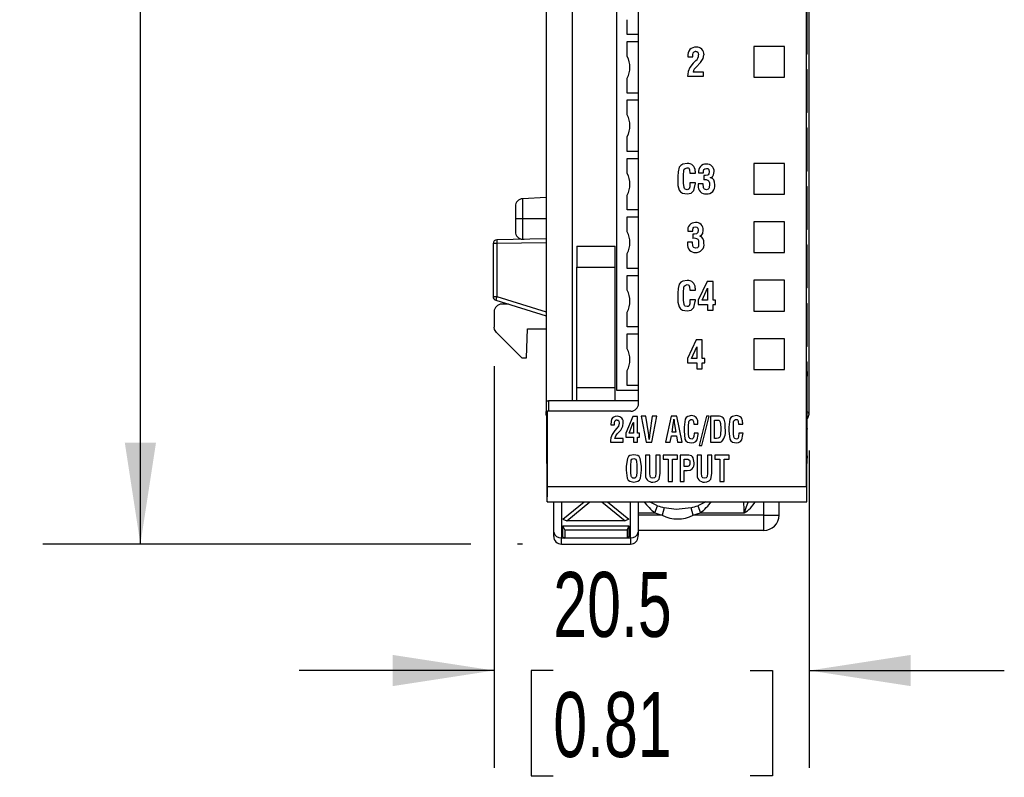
# Model space of a CAD drawing. Header units: millimetres. Extents: x 0 to 559, y 0 to 432.
# Tile 3 of 22: x 119 to 183, y 99 to 149. Entities that reach past the tile are written whole.
import ezdxf

# ---------------------------------------------------------------- set-up
doc = ezdxf.new("R2010")
doc.units = ezdxf.units.MM
doc.header["$LTSCALE"] = 2
doc.layers.add('DIMENSIONS', color=140, linetype='Continuous', lineweight=25)
doc.styles.add('SLDTEXTSTYLE0', font='TXT', dxfattribs={"width": 0.7})
doc.dimstyles.new('SLDDIMSTYLE0', dxfattribs={"dimtxt": 4.316016, "dimasz": 6.604, "dimexe": 0, "dimexo": 0.0625, "dimgap": 1.079004, "dimtad": 0, "dimtih": 1, "dimtoh": 1, "dimdec": 1, "dimrnd": 1e-09, "dimzin": 12, "dimdsep": 46, "dimtxsty": 'SLDTEXTSTYLE0', "dimsah": 1, "dimcen": 0.09, "dimadec": 0, "dimazin": 3, "dimtfac": 1, "dimtdec": 1, "dimtmove": 0, "dimatfit": 0, "dimfxl": 0, "dimfrac": 2, "dimtolj": 1, "dimtzin": 12, "dimarcsym": 0})
doc.dimstyles.new('SLDDIMSTYLE1', dxfattribs={"dimtxt": 4.316016, "dimasz": 6.604, "dimexe": 0, "dimexo": 0.0625, "dimgap": 1.079004, "dimtad": 0, "dimtih": 1, "dimtoh": 1, "dimdec": 1, "dimrnd": 1e-09, "dimzin": 12, "dimdsep": 46, "dimtxsty": 'SLDTEXTSTYLE0', "dimsah": 1, "dimcen": 0.09, "dimadec": 0, "dimazin": 3, "dimtfac": 1, "dimtdec": 1, "dimtofl": 0, "dimtmove": 0, "dimatfit": 3, "dimfxl": 0, "dimfrac": 2, "dimtolj": 1, "dimtzin": 12, "dimarcsym": 0})

# ---------------------------------------------------------------- blocks, each defined once
blk = doc.blocks.new('_D')
at = {"layer": 'DIMENSIONS'}
for p, q in [((149.76, 125.989), (149.76, 99.799)), ((170.29, 120.482), (170.29, 99.799)), ((149.76, 106.149), (137.06, 106.149)), ((153.612, 106.149), (152.163, 106.149)), ((152.163, 106.149), (152.163, 99.289)), ((166.438, 106.149), (167.887, 106.149)), ((167.887, 106.149), (167.887, 99.289)), ((170.29, 106.149), (182.99, 106.149)), ((152.163, 99.289), (153.612, 99.289)), ((167.887, 99.289), (166.438, 99.289))]:
    blk.add_line(p, q, dxfattribs=at)
for points in [[(149.76, 106.149), (143.156, 107.165), (143.156, 105.133)], [(170.29, 106.149), (176.894, 105.133), (176.894, 107.165)]]:
    blk.add_solid(points, dxfattribs=at)
at = {"layer": 'DIMENSIONS', "char_height": 4.2333, "attachment_point": 1, "style": 'SLDTEXTSTYLE0'}
for s, insert in [('20.5', (153.612, 112.572)), ('0.81', (153.612, 104.746))]:
    blk.add_mtext(s, dxfattribs=dict(at, insert=insert))
blk = doc.blocks.new('_D_1')
at = {"layer": 'DIMENSIONS'}
for p, q in [((154.8, 208.022), (120.368, 208.022)), ((126.718, 208.022), (126.718, 169.03)), ((120.305, 161.204), (118.856, 161.204)), ((118.856, 161.204), (118.856, 154.344)), ((133.13, 161.204), (134.58, 161.204)), ((134.58, 161.204), (134.58, 154.344)), ((118.856, 154.344), (120.305, 154.344)), ((134.58, 154.344), (133.13, 154.344)), ((126.718, 114.386), (126.718, 153.378)), ((148.236, 114.386), (120.368, 114.386)), ((151.6, 114.386), (151.284, 114.386))]:
    blk.add_line(p, q, dxfattribs=at)
for points in [[(126.718, 208.022), (125.702, 201.418), (127.734, 201.418)], [(126.718, 114.386), (127.734, 120.99), (125.702, 120.99)]]:
    blk.add_solid(points, dxfattribs=at)
at = {"layer": 'DIMENSIONS', "char_height": 4.2333, "attachment_point": 1, "style": 'SLDTEXTSTYLE0'}
for s, insert in [('93.6', (120.305, 167.627)), ('3.69', (120.305, 159.801))]:
    blk.add_mtext(s, dxfattribs=dict(at, insert=insert))

msp = doc.modelspace()

# ---------------------------------------------------------------- linework, layer by layer
for p, q in [((170.29, 123.022), (170.29, 198.022)), ((170.099, 118.145), (170.099, 196.145)), ((153.14, 163.822), (153.14, 123.722)), ((154.84, 163.822), (154.84, 123.722)), ((159.165, 123.545), (159.165, 164.145)), ((157.723, 162.692), (157.723, 124.412)), ((170.143, 146.315), (170.143, 149.125)), ((158.423, 147.587), (158.423, 148.558)), ((159.165, 147.587), (158.423, 147.587)), ((158.423, 146.166), (158.423, 147.137)), ((158.423, 147.137), (159.165, 147.137)), ((166.665, 146.815), (166.665, 144.815)), ((168.665, 146.815), (166.665, 146.815)), ((168.665, 144.815), (168.665, 146.815)), ((170.143, 146.315), (170.109, 146.315)), ((170.109, 145.315), (170.109, 146.315)), ((162.376, 146.179), (162.376, 146.127)), ((162.376, 146.127), (162.702, 146.127)), ((162.898, 145.9), (162.718, 145.719)), ((162.924, 145.473), (163.207, 145.76)), ((163.402, 145.146), (162.731, 145.146)), ((163.402, 144.867), (163.402, 145.146)), ((170.109, 145.315), (170.143, 145.315)), ((170.143, 142.505), (170.143, 145.315)), ((158.423, 143.777), (158.423, 144.748)), ((162.359, 144.867), (163.402, 144.867)), ((166.665, 144.815), (168.665, 144.815)), ((159.165, 143.777), (158.423, 143.777)), ((158.423, 143.327), (159.165, 143.327)), ((158.423, 142.356), (158.423, 143.327)), ((170.143, 142.505), (170.109, 142.505)), ((170.109, 141.505), (170.109, 142.505)), ((170.109, 141.505), (170.143, 141.505)), ((170.143, 138.695), (170.143, 141.505)), ((158.423, 139.967), (158.423, 140.938)), ((159.165, 139.967), (158.423, 139.967)), ((158.423, 138.546), (158.423, 139.517)), ((158.423, 139.517), (159.165, 139.517)), ((166.665, 139.195), (166.665, 137.195)), ((168.665, 139.195), (166.665, 139.195)), ((168.665, 137.195), (168.665, 139.195)), ((162.517, 138.559), (162.866, 138.56)), ((163.08, 138.583), (163.406, 138.583)), ((163.406, 138.583), (163.406, 138.717)), ((170.143, 138.695), (170.109, 138.695)), ((170.109, 137.695), (170.109, 138.695)), ((161.721, 138.35), (161.722, 138.076)), ((162.09, 137.896), (162.09, 138.429)), ((162.87, 137.919), (162.517, 137.919)), ((163.414, 138.394), (163.414, 138.115)), ((163.851, 138.259), (163.851, 138.265)), ((163.057, 137.869), (163.057, 137.758)), ((163.382, 137.869), (163.057, 137.869)), ((170.109, 137.695), (170.143, 137.695)), ((170.143, 134.885), (170.143, 137.695)), ((153.14, 136.972), (151.614, 136.892)), ((151.614, 136.892), (151.614, 135.572)), ((158.423, 136.157), (158.423, 137.128)), ((166.665, 137.195), (168.665, 137.195)), ((151.14, 136.393), (151.14, 135.572)), ((159.165, 136.157), (158.423, 136.157)), ((151.14, 135.572), (151.14, 134.751)), ((151.614, 135.572), (151.14, 135.572)), ((153.14, 135.572), (151.614, 135.572)), ((151.614, 135.572), (151.614, 134.252)), ((158.423, 135.707), (159.165, 135.707)), ((158.423, 134.736), (158.423, 135.707)), ((166.665, 135.385), (166.665, 133.385)), ((168.665, 135.385), (166.665, 135.385)), ((168.665, 133.385), (168.665, 135.385)), ((162.376, 134.773), (162.702, 134.773)), ((162.702, 134.773), (162.702, 134.907)), ((170.143, 134.885), (170.109, 134.885)), ((170.109, 133.885), (170.109, 134.885)), ((153.14, 134.272), (149.936, 134.216)), ((151.614, 134.252), (151.713, 134.247)), ((162.353, 134.059), (162.353, 133.948)), ((162.679, 134.059), (162.353, 134.059)), ((162.71, 134.584), (162.71, 134.305)), ((163.147, 134.449), (163.148, 134.455)), ((149.936, 133.966), (149.69, 133.966)), ((149.69, 133.966), (149.69, 130.517)), ((153.14, 134.022), (149.936, 133.966)), ((149.936, 133.966), (149.936, 130.517)), ((155.14, 133.795), (155.14, 132.422)), ((155.14, 133.795), (157.64, 133.795)), ((157.64, 132.422), (157.64, 133.795)), ((170.109, 133.885), (170.143, 133.885)), ((170.143, 131.075), (170.143, 133.885)), ((158.423, 132.347), (158.423, 133.318)), ((166.665, 133.385), (168.665, 133.385)), ((155.14, 132.422), (157.64, 132.422)), ((155.14, 124.569), (155.14, 132.422)), ((157.64, 124.569), (157.64, 132.422)), ((159.165, 132.347), (158.423, 132.347)), ((158.423, 130.926), (158.423, 131.897)), ((158.423, 131.897), (159.165, 131.897)), ((163.626, 131.499), (163.051, 130.281)), ((164.016, 131.499), (163.626, 131.499)), ((164.016, 130.281), (164.016, 131.499)), ((168.665, 131.575), (166.665, 131.575)), ((166.665, 131.575), (166.665, 129.575)), ((168.665, 129.575), (168.665, 131.575)), ((162.517, 130.939), (162.866, 130.94)), ((163.312, 130.281), (163.662, 131.061)), ((163.662, 131.061), (163.667, 131.061)), ((163.667, 131.061), (163.667, 130.281)), ((170.143, 131.075), (170.109, 131.075)), ((170.109, 130.075), (170.109, 131.075)), ((149.69, 130.517), (149.936, 130.517)), ((149.867, 130.278), (153.14, 129.271)), ((149.936, 130.517), (153.14, 129.532)), ((161.721, 130.73), (161.722, 130.456)), ((162.09, 130.276), (162.09, 130.809)), ((162.87, 130.299), (162.517, 130.299)), ((163.051, 130.281), (163.051, 130.003)), ((163.667, 130.281), (163.312, 130.281)), ((164.178, 130.281), (164.016, 130.281)), ((164.178, 130.003), (164.178, 130.281)), ((150.699, 130.022), (150.26, 130.022)), ((163.051, 130.003), (163.667, 130.003)), ((163.667, 130.003), (163.667, 129.627)), ((163.667, 129.627), (164.016, 129.627)), ((164.016, 130.003), (164.178, 130.003)), ((164.016, 129.627), (164.016, 130.003)), ((166.665, 129.575), (168.665, 129.575)), ((170.109, 130.075), (170.143, 130.075)), ((170.143, 127.265), (170.143, 130.075)), ((149.76, 129.522), (149.76, 128.529)), ((158.423, 128.537), (158.423, 129.508)), ((151.874, 126.522), (151.94, 128.422)), ((151.94, 128.422), (153.14, 128.422)), ((159.165, 128.537), (158.423, 128.537)), ((149.906, 128.175), (151.56, 126.522)), ((158.423, 128.087), (159.165, 128.087)), ((158.423, 127.116), (158.423, 128.087)), ((162.922, 127.689), (162.347, 126.471)), ((163.312, 127.689), (162.922, 127.689)), ((163.312, 126.471), (163.312, 127.689)), ((166.665, 127.765), (166.665, 125.765)), ((168.665, 127.765), (166.665, 127.765)), ((168.665, 125.765), (168.665, 127.765)), ((162.608, 126.471), (162.958, 127.251)), ((162.958, 127.251), (162.963, 127.251)), ((162.963, 127.251), (162.963, 126.471)), ((170.143, 127.265), (170.109, 127.265)), ((170.109, 126.265), (170.109, 127.265)), ((151.56, 126.522), (151.874, 126.522)), ((162.347, 126.471), (162.347, 126.193)), ((162.963, 126.471), (162.608, 126.471)), ((163.474, 126.471), (163.312, 126.471)), ((163.474, 126.193), (163.474, 126.471)), ((162.347, 126.193), (162.963, 126.193)), ((162.963, 126.193), (162.963, 125.817)), ((162.963, 125.817), (163.312, 125.817)), ((163.312, 126.193), (163.474, 126.193)), ((163.312, 125.817), (163.312, 126.193)), ((166.665, 125.765), (168.665, 125.765)), ((170.109, 126.265), (170.143, 126.265)), ((170.143, 125.631), (170.143, 126.265)), ((158.423, 124.727), (158.423, 125.698)), ((157.64, 124.569), (155.14, 124.569)), ((155.14, 123.722), (155.14, 124.569)), ((157.64, 123.722), (157.64, 124.569)), ((159.165, 124.727), (158.423, 124.727)), ((170.134, 124.765), (170.134, 122.371)), ((157.723, 124.412), (159.165, 124.412)), ((153.14, 123.722), (153.14, 123.022)), ((153.14, 123.722), (153.29, 123.722)), ((153.29, 123.722), (153.29, 123.045)), ((159.165, 123.722), (153.29, 123.722)), ((153.195, 122.371), (153.195, 123.045)), ((153.195, 123.045), (153.23, 123.045)), ((153.23, 118.145), (153.23, 123.045)), ((158.665, 123.045), (153.23, 123.045)), ((158.796, 122.698), (158.34, 121.607)), ((159.099, 122.698), (158.796, 122.698)), ((159.099, 121.607), (159.099, 122.698)), ((159.333, 122.721), (159.664, 121.023)), ((159.632, 122.721), (159.333, 122.721)), ((159.807, 121.634), (159.632, 122.721)), ((160.061, 122.721), (159.903, 121.635)), ((160.037, 121.023), (160.36, 122.721)), ((160.36, 122.721), (160.061, 122.721)), ((161.286, 122.721), (160.93, 121.021)), ((161.662, 122.721), (161.286, 122.721)), ((161.467, 122.534), (161.471, 122.534)), ((162, 121.021), (161.662, 122.721)), ((163.591, 122.721), (163.116, 120.805)), ((163.291, 120.805), (163.765, 122.721)), ((163.765, 122.721), (163.591, 122.721)), ((163.852, 122.721), (163.852, 121.021)), ((164.438, 122.721), (163.852, 122.721)), ((153.186, 121.871), (153.187, 121.872)), ((153.186, 120.145), (153.186, 121.871)), ((157.357, 122.196), (157.357, 122.149)), ((157.357, 122.149), (157.606, 122.149)), ((157.76, 121.946), (157.619, 121.784)), ((158.547, 121.607), (158.824, 122.305)), ((158.824, 122.305), (158.828, 122.305)), ((158.828, 122.305), (158.828, 121.607)), ((161.346, 121.691), (161.429, 122.18)), ((161.509, 122.18), (161.584, 121.691)), ((162.129, 122.009), (162.129, 121.763)), ((162.419, 121.602), (162.419, 122.08)), ((162.759, 122.196), (163.03, 122.197)), ((164.123, 122.471), (164.314, 122.471)), ((164.123, 121.271), (164.123, 122.471)), ((165.051, 122.009), (165.051, 121.763)), ((165.341, 121.602), (165.341, 122.08)), ((165.681, 122.196), (165.951, 122.197)), ((170.142, 121.872), (170.143, 121.871)), ((170.143, 120.145), (170.143, 121.871)), ((158.153, 121.271), (157.629, 121.271)), ((157.781, 121.563), (158.002, 121.82)), ((158.153, 121.021), (158.153, 121.271)), ((158.34, 121.607), (158.34, 121.357)), ((158.34, 121.357), (158.828, 121.357)), ((158.828, 121.607), (158.547, 121.607)), ((158.828, 121.357), (158.828, 121.021)), ((159.228, 121.607), (159.099, 121.607)), ((159.099, 121.357), (159.228, 121.357)), ((159.099, 121.021), (159.099, 121.357)), ((159.228, 121.357), (159.228, 121.607)), ((161.228, 121.021), (161.302, 121.441)), ((161.302, 121.441), (161.628, 121.441)), ((161.584, 121.691), (161.346, 121.691)), ((161.628, 121.441), (161.701, 121.021)), ((163.054, 121.623), (162.78, 121.623)), ((163.048, 121.524), (163.054, 121.623)), ((164.249, 121.271), (164.123, 121.271)), ((165.975, 121.623), (165.702, 121.623)), ((165.969, 121.524), (165.975, 121.623)), ((157.343, 121.021), (158.153, 121.021)), ((158.828, 121.021), (159.099, 121.021)), ((159.664, 121.023), (160.037, 121.023)), ((159.857, 121.206), (159.853, 121.206)), ((160.93, 121.021), (161.228, 121.021)), ((161.701, 121.021), (162, 121.021)), ((163.116, 120.805), (163.291, 120.805)), ((163.852, 121.021), (164.37, 121.021)), ((159.627, 120.171), (159.627, 118.979)), ((159.898, 120.171), (159.627, 120.171)), ((159.898, 119.007), (159.898, 120.171)), ((160.57, 120.171), (160.3, 120.171)), ((160.3, 120.171), (160.3, 119.007)), ((160.57, 118.979), (160.57, 120.171)), ((161.697, 120.171), (160.769, 120.171)), ((160.769, 120.171), (160.769, 119.921)), ((161.697, 119.921), (161.697, 120.171)), ((161.876, 120.171), (161.876, 118.471)), ((162.444, 120.171), (161.876, 120.171)), ((163.261, 120.171), (162.99, 120.171)), ((162.99, 120.171), (162.99, 118.979)), ((163.261, 119.007), (163.261, 120.171)), ((163.933, 120.171), (163.663, 120.171)), ((163.663, 120.171), (163.663, 119.007)), ((163.933, 118.979), (163.933, 120.171)), ((165.06, 120.171), (164.132, 120.171)), ((164.132, 120.171), (164.132, 119.921)), ((165.06, 119.921), (165.06, 120.171)), ((153.195, 119.645), (153.195, 117.645)), ((158.367, 119.459), (158.367, 119.213)), ((158.656, 119.052), (158.656, 119.53)), ((159.06, 119.52), (159.061, 119.08)), ((159.35, 119.213), (159.35, 119.459)), ((160.769, 119.921), (161.098, 119.921)), ((161.098, 119.921), (161.098, 118.471)), ((161.369, 119.921), (161.697, 119.921)), ((161.369, 118.471), (161.369, 119.921)), ((162.147, 119.921), (162.277, 119.921)), ((162.147, 119.435), (162.147, 119.921)), ((162.299, 119.435), (162.147, 119.435)), ((164.132, 119.921), (164.462, 119.921)), ((164.462, 119.921), (164.462, 118.471)), ((164.732, 118.471), (164.732, 119.921)), ((164.732, 119.921), (165.06, 119.921)), ((170.134, 117.645), (170.134, 119.645)), ((162.147, 119.186), (162.339, 119.186)), ((162.147, 118.471), (162.147, 119.186)), ((153.23, 118.145), (170.099, 118.145)), ((161.098, 118.471), (161.369, 118.471)), ((161.876, 118.471), (162.147, 118.471)), ((164.462, 118.471), (164.732, 118.471)), ((153.213, 117.145), (153.204, 117.145)), ((153.213, 117.145), (170.117, 117.145)), ((153.64, 115.154), (153.64, 117.145)), ((154.14, 117.145), (154.14, 114.8)), ((154.24, 116.002), (155.629, 117.145)), ((154.494, 115.908), (155.998, 117.145)), ((156.782, 117.145), (158.286, 115.908)), ((157.151, 117.145), (158.54, 116.002)), ((158.64, 114.8), (158.64, 117.145)), ((159.14, 117.145), (159.14, 115.154)), ((160.231, 116.423), (160.411, 116.889)), ((160.829, 116.756), (160.707, 116.272)), ((162.723, 116.272), (162.601, 116.756)), ((163.019, 116.889), (163.199, 116.423)), ((167.315, 117.145), (167.315, 116.272)), ((168.315, 116.272), (168.315, 117.145)), ((170.125, 117.145), (170.117, 117.145)), ((159.14, 116.423), (160.231, 116.423)), ((160.707, 116.272), (159.14, 116.272)), ((167.315, 116.272), (162.723, 116.272)), ((163.199, 116.423), (166.041, 116.423)), ((167.315, 116.272), (167.315, 115.272)), ((167.315, 116.272), (168.315, 116.272)), ((154.24, 116.002), (154.494, 115.908)), ((154.24, 115.578), (158.54, 115.578)), ((154.24, 114.871), (154.24, 115.578)), ((154.357, 115.319), (154.24, 115.578)), ((158.286, 115.908), (154.494, 115.908)), ((158.54, 116.002), (158.286, 115.908)), ((158.54, 115.578), (158.423, 115.319)), ((158.54, 115.578), (158.54, 114.871)), ((153.64, 114.886), (153.64, 115.154)), ((154.24, 114.871), (154.357, 114.777)), ((154.357, 115.319), (158.423, 115.319)), ((154.357, 115.319), (154.357, 114.777)), ((158.423, 115.319), (158.423, 114.777)), ((158.54, 114.871), (158.423, 114.777)), ((167.315, 115.272), (159.14, 115.272)), ((159.14, 115.154), (159.14, 114.979)), ((159.14, 114.886), (159.14, 114.973)), ((154.14, 114.386), (154.14, 114.8)), ((154.14, 114.8), (154.327, 114.8)), ((154.14, 114.386), (158.64, 114.386)), ((158.423, 114.777), (154.357, 114.777)), ((158.453, 114.8), (158.64, 114.8)), ((158.64, 114.8), (158.64, 114.386))]:
    msp.add_line(p, q)
at = {"flags": 128}
for points in [[(162.702, 146.127), (162.704, 146.278), (162.731, 146.393)], [(162.903, 146.486), (162.964, 146.479), (163.017, 146.451), (163.055, 146.403), (163.08, 146.262)], [(163.207, 145.76), (163.385, 146.026), (163.429, 146.275)], [(162.718, 145.719), (162.497, 145.443), (162.389, 145.189)], [(162.389, 145.189), (162.367, 145.009), (162.359, 144.867)], [(162.342, 139.191), (162.043, 139.143), (161.911, 139.067), (161.821, 138.946), (161.74, 138.653), (161.721, 138.35)], [(162.09, 138.429), (162.115, 138.737), (162.143, 138.809), (162.195, 138.865), (162.341, 138.913)], [(162.341, 138.913), (162.394, 138.901), (162.441, 138.874), (162.473, 138.829), (162.489, 138.777), (162.517, 138.559)], [(162.866, 138.56), (162.865, 138.641), (162.859, 138.705)], [(163.406, 138.717), (163.423, 138.788), (163.473, 138.84), (163.583, 138.866)], [(163.583, 138.866), (163.67, 138.85), (163.734, 138.79), (163.76, 138.654)], [(163.76, 138.654), (163.734, 138.503), (163.697, 138.455), (163.647, 138.422)], [(163.851, 138.265), (163.975, 138.326), (164.048, 138.442), (164.086, 138.656)], [(161.722, 138.076), (161.731, 137.762), (161.808, 137.458), (161.898, 137.33), (162.033, 137.251), (162.342, 137.2)], [(162.341, 137.479), (162.209, 137.516), (162.158, 137.563), (162.127, 137.624), (162.09, 137.896)], [(162.517, 137.919), (162.499, 137.659), (162.454, 137.537), (162.403, 137.497), (162.341, 137.479)], [(162.862, 137.809), (162.866, 137.871), (162.87, 137.919)], [(163.647, 138.422), (163.517, 138.398), (163.414, 138.394)], [(163.742, 138.039), (163.78, 137.93), (163.784, 137.839)], [(164.133, 137.798), (164.12, 137.964), (164.063, 138.12), (163.973, 138.215), (163.851, 138.259)], [(162.342, 137.2), (162.591, 137.249), (162.771, 137.423), (162.862, 137.809)], [(163.588, 137.479), (163.467, 137.513), (163.423, 137.557), (163.401, 137.617), (163.382, 137.869)], [(163.784, 137.839), (163.765, 137.604), (163.743, 137.55), (163.701, 137.509), (163.588, 137.479)], [(162.702, 134.907), (162.719, 134.978), (162.769, 135.03), (162.879, 135.056)], [(162.879, 135.056), (162.966, 135.04), (163.03, 134.98), (163.056, 134.844)], [(163.056, 134.844), (163.03, 134.693), (162.993, 134.645), (162.943, 134.612)], [(163.148, 134.455), (163.271, 134.516), (163.344, 134.632), (163.382, 134.846)], [(162.885, 133.669), (162.764, 133.703), (162.719, 133.747), (162.697, 133.807), (162.679, 134.059)], [(162.943, 134.612), (162.813, 134.588), (162.71, 134.584)], [(163.039, 134.229), (163.076, 134.12), (163.08, 134.029)], [(163.429, 133.988), (163.416, 134.154), (163.359, 134.31), (163.269, 134.405), (163.147, 134.449)], [(163.08, 134.029), (163.061, 133.794), (163.039, 133.74), (162.997, 133.699), (162.885, 133.669)], [(162.342, 131.571), (162.043, 131.523), (161.911, 131.447), (161.821, 131.326), (161.74, 131.033), (161.721, 130.73)], [(162.09, 130.809), (162.115, 131.117), (162.143, 131.189), (162.195, 131.245), (162.341, 131.293)], [(162.341, 131.293), (162.394, 131.281), (162.441, 131.254), (162.473, 131.209), (162.489, 131.157), (162.517, 130.939)], [(162.866, 130.94), (162.865, 131.021), (162.859, 131.085)], [(161.722, 130.456), (161.731, 130.142), (161.808, 129.838), (161.898, 129.71), (162.033, 129.631), (162.342, 129.58)], [(162.341, 129.859), (162.209, 129.896), (162.158, 129.943), (162.127, 130.004), (162.09, 130.276)], [(162.517, 130.299), (162.499, 130.039), (162.454, 129.917), (162.403, 129.877), (162.341, 129.859)], [(162.862, 130.189), (162.866, 130.251), (162.87, 130.299)], [(162.342, 129.58), (162.591, 129.629), (162.771, 129.803), (162.862, 130.189)], [(149.906, 128.175), (149.789, 128.36), (149.76, 128.529)], [(153.195, 122.694), (153.159, 122.827), (153.14, 123.022)], [(157.777, 122.721), (157.633, 122.7), (157.501, 122.643), (157.412, 122.531), (157.357, 122.196)], [(161.457, 122.419), (161.462, 122.484), (161.467, 122.534)], [(161.471, 122.534), (161.477, 122.47), (161.481, 122.419)], [(162.62, 122.763), (162.366, 122.712), (162.263, 122.635), (162.2, 122.522), (162.129, 122.009)], [(162.419, 122.08), (162.439, 122.351), (162.462, 122.415), (162.505, 122.467), (162.564, 122.5), (162.631, 122.513)], [(162.631, 122.513), (162.675, 122.5), (162.71, 122.469), (162.74, 122.382), (162.759, 122.196)], [(164.815, 121.941), (164.8, 122.275), (164.733, 122.528)], [(165.542, 122.763), (165.288, 122.712), (165.185, 122.635), (165.121, 122.522), (165.051, 122.009)], [(165.341, 122.08), (165.361, 122.351), (165.383, 122.415), (165.426, 122.467), (165.486, 122.5), (165.553, 122.513)], [(165.553, 122.513), (165.597, 122.5), (165.632, 122.469), (165.662, 122.382), (165.681, 122.196)], [(170.134, 122.509), (170.195, 122.596), (170.276, 122.854)], [(170.276, 122.854), (170.287, 122.948), (170.29, 123.022)], [(157.606, 122.149), (157.608, 122.284), (157.629, 122.388)], [(157.903, 122.271), (157.857, 122.074), (157.76, 121.946)], [(157.764, 122.471), (157.831, 122.456), (157.859, 122.435), (157.879, 122.407), (157.903, 122.271)], [(158.002, 121.82), (158.141, 122.063), (158.174, 122.282)], [(161.429, 122.18), (161.446, 122.314), (161.457, 122.419)], [(161.481, 122.419), (161.494, 122.285), (161.509, 122.18)], [(163.03, 122.197), (163.029, 122.27), (163.024, 122.327)], [(164.526, 121.912), (164.508, 121.511), (164.487, 121.413), (164.436, 121.327), (164.349, 121.28), (164.249, 121.271)], [(164.314, 122.471), (164.395, 122.455), (164.457, 122.401), (164.508, 122.244), (164.526, 121.912)], [(165.951, 122.197), (165.95, 122.27), (165.945, 122.327)], [(157.366, 121.309), (157.349, 121.148), (157.343, 121.021)], [(157.619, 121.784), (157.447, 121.533), (157.366, 121.309)], [(157.629, 121.271), (157.69, 121.446), (157.781, 121.563)], [(159.841, 121.345), (159.825, 121.508), (159.807, 121.634)], [(159.853, 121.206), (159.848, 121.284), (159.841, 121.345)], [(159.869, 121.345), (159.861, 121.267), (159.857, 121.206)], [(159.903, 121.635), (159.881, 121.473), (159.869, 121.345)], [(162.129, 121.763), (162.19, 121.232), (162.252, 121.113), (162.358, 121.032), (162.62, 120.979)], [(162.631, 121.228), (162.516, 121.264), (162.474, 121.307), (162.449, 121.362), (162.419, 121.602)], [(162.62, 120.979), (162.765, 120.999), (162.894, 121.067), (162.979, 121.187), (163.048, 121.524)], [(162.78, 121.623), (162.764, 121.393), (162.728, 121.284), (162.686, 121.246), (162.631, 121.228)], [(165.051, 121.763), (165.111, 121.232), (165.174, 121.113), (165.28, 121.032), (165.542, 120.979)], [(165.553, 121.228), (165.438, 121.264), (165.396, 121.307), (165.371, 121.362), (165.341, 121.602)], [(165.542, 120.979), (165.687, 120.999), (165.816, 121.067), (165.901, 121.187), (165.969, 121.524)], [(165.702, 121.623), (165.686, 121.393), (165.65, 121.284), (165.608, 121.246), (165.553, 121.228)], [(164.37, 121.021), (164.494, 121.03), (164.584, 121.066)], [(158.858, 120.213), (158.605, 120.162), (158.501, 120.085), (158.438, 119.972), (158.367, 119.459)], [(158.656, 119.53), (158.675, 119.798), (158.695, 119.862), (158.735, 119.915), (158.793, 119.949), (158.858, 119.963)], [(159.35, 119.459), (159.279, 119.972), (159.216, 120.085), (159.112, 120.162), (158.858, 120.213)], [(158.858, 119.963), (158.924, 119.947), (158.981, 119.911), (159.019, 119.855), (159.038, 119.79), (159.06, 119.52)], [(162.797, 119.689), (162.724, 120.015), (162.675, 120.083), (162.607, 120.132), (162.444, 120.171)], [(162.277, 119.921), (162.383, 119.913), (162.474, 119.86), (162.502, 119.782), (162.508, 119.698)], [(162.508, 119.698), (162.498, 119.591), (162.453, 119.493), (162.383, 119.447), (162.299, 119.435)], [(158.367, 119.213), (158.427, 118.681), (158.49, 118.563), (158.597, 118.482), (158.858, 118.429)], [(158.858, 118.678), (158.8, 118.689), (158.747, 118.716), (158.707, 118.76), (158.684, 118.816), (158.656, 119.052)], [(158.858, 118.429), (159.12, 118.482), (159.226, 118.563), (159.289, 118.681), (159.35, 119.213)], [(159.061, 119.08), (159.037, 118.828), (159.016, 118.768), (158.976, 118.72), (158.921, 118.69), (158.858, 118.678)], [(160.103, 118.678), (159.995, 118.703), (159.951, 118.738), (159.925, 118.786), (159.898, 119.007)], [(160.101, 118.429), (160.257, 118.442), (160.404, 118.499), (160.506, 118.617), (160.57, 118.979)], [(160.3, 119.007), (160.274, 118.789), (160.25, 118.74), (160.208, 118.705), (160.103, 118.678)], [(162.339, 119.186), (162.527, 119.213), (162.657, 119.287)], [(163.466, 118.678), (163.358, 118.703), (163.315, 118.738), (163.288, 118.786), (163.261, 119.007)], [(163.464, 118.429), (163.621, 118.442), (163.767, 118.499), (163.869, 118.617), (163.933, 118.979)], [(163.663, 119.007), (163.637, 118.789), (163.613, 118.74), (163.571, 118.705), (163.466, 118.678)], [(160.411, 116.889), (159.924, 117.12), (159.884, 117.145)], [(162.601, 116.756), (161.607, 116.648), (160.829, 116.756)], [(163.546, 117.145), (163.507, 117.121), (163.019, 116.889)], [(166.307, 117.145), (166.305, 117.141), (166.181, 116.818), (166.041, 116.423)], [(160.231, 116.423), (160.496, 116.331), (160.707, 116.272)], [(162.723, 116.272), (162.992, 116.349), (163.199, 116.423)]]:
    msp.add_lwpolyline(points, dxfattribs=at)
for centre, radius, start, end in [((162.871, 146.264), 0.502, 84.59411, 189.72525), ((162.877, 146.327), 0.16, 80.83366, 155.85523), ((162.638, 146.258), 0.442, 306.01802, 0.57385), ((162.952, 146.288), 0.478, 358.40547, 93.94652), ((157.116, 145.457), 1.486, 331.51075, 28.48925), ((163.243, 145.064), 0.518, 127.93651, 170.89405), ((157.116, 141.647), 1.486, 331.51075, 28.48925), ((162.377, 138.711), 0.481, 359.26967, 94.20681), ((157.116, 137.837), 1.486, 331.51075, 28.48925), ((163.543, 138.674), 0.471, 85.40086, 191.1604), ((163.634, 138.694), 0.453, 355.20224, 96.82721), ((163.496, 137.723), 0.401, 52.07713, 101.80107), ((163.538, 137.685), 0.486, 171.36135, 275.03507), ((163.614, 137.723), 0.524, 266.28766, 8.23814), ((151.64, 136.393), 0.5, 93, 180), ((162.839, 134.864), 0.471, 85.40086, 191.1604), ((162.93, 134.884), 0.453, 355.20224, 96.82721), ((151.64, 134.751), 0.5, 180, 267), ((157.116, 134.027), 1.486, 331.51075, 28.48925), ((149.94, 133.966), 0.25, 91, 180), ((153.518, 134.091), 3.584, 178.00162, 181.99838), ((162.792, 133.913), 0.401, 52.07713, 101.80107), ((162.834, 133.875), 0.486, 171.36135, 275.03507), ((162.91, 133.913), 0.524, 266.28766, 8.23814), ((162.377, 131.091), 0.481, 359.26967, 94.20681), ((157.116, 130.217), 1.486, 331.51075, 28.48925), ((149.94, 130.517), 0.25, 180, 252.91496), ((153.477, 129.363), 3.724, 161.96183, 165.78941), ((150.26, 129.522), 0.5, 90, 180), ((157.116, 126.407), 1.486, 331.51075, 28.48925), ((202.038, 124.876), 31.904, 178.64492, 180.2003), ((158.665, 123.545), 0.5, 270, 0), ((157.778, 122.322), 0.398, 354.19229, 90.14127), ((162.625, 122.362), 0.4, 354.96653, 90.73159), ((164.421, 122.373), 0.348, 26.43018, 87.10948), ((165.547, 122.362), 0.4, 354.96653, 90.73159), ((170.058, 122.785), 0.229, 17.6596, 70.55914), ((144.514, 122.266), 8.682, 357.40298, 0.69907), ((157.747, 122.348), 0.125, 82.08255, 161.14801), ((163.817, 121.737), 1.019, 318.82462, 11.55909), ((177.567, 122.245), 7.434, 179.02419, 182.87376), ((146.657, 119.781), 6.539, 358.80874, 3.19126), ((177.932, 119.759), 7.798, 177.16262, 180.83738), ((162.276, 119.646), 0.523, 316.7038, 4.74947), ((160.061, 118.874), 0.446, 166.30196, 275.1227), ((163.424, 118.874), 0.446, 166.30196, 275.1227), ((137.635, 117.917), 15.597, 357.16262, 0.83738), ((183.175, 117.873), 13.079, 178.80874, 183.19126), ((159.733, 117.509), 6.539, 178.80874, 183.19126), ((162.337, 117.531), 7.798, 357.16262, 0.83738), ((162.806, 119.7), 4.168, 217.8185, 231.84712), ((161.715, 120.272), 3.625, 248.92051, 255.85889), ((161.715, 120.272), 3.625, 284.14111, 291.07949), ((160.625, 119.699), 4.166, 308.14926, 322.18635), ((159.031, 116.54), 7.011, 359.03947, 4.94606), ((165.177, 117.992), 1.791, 298.83211, 331.77356), ((161.715, 118.194), 2.17, 242.32937, 297.67063), ((167.315, 116.272), 1, 270, 0), ((154.078, 115.242), 0.446, 191.42175, 278.04947), ((154.14, 114.886), 0.5, 180, 270), ((158.703, 115.242), 0.446, 261.95053, 348.57825), ((158.64, 114.886), 0.5, 270, 0)]:
    msp.add_arc(centre, radius, start, end)

# ---------------------------------------------------------------- dimensions: what is measured, and where the dimension line sits
at = {"layer": 'DIMENSIONS'}
dim = msp.add_linear_dim(base=(126.718, 208.022), p1=(154.14, 114.386), p2=(157.34, 208.022), angle=90, dimstyle='SLDDIMSTYLE1', dxfattribs=at)
dim.commit()
dim.dimension.update_dxf_attribs({"geometry": '_D_1', "text_midpoint": (126.718, 161.204), "dimtype": 160})
dim = msp.add_linear_dim(base=(149.76, 106.149), p1=(170.29, 123.022), p2=(149.76, 128.529), dimstyle='SLDDIMSTYLE0', dxfattribs=at)
dim.commit()
dim.dimension.update_dxf_attribs({"geometry": '_D', "text_midpoint": (160.025, 106.149), "dimtype": 160})

doc.saveas('drawing.dxf')
